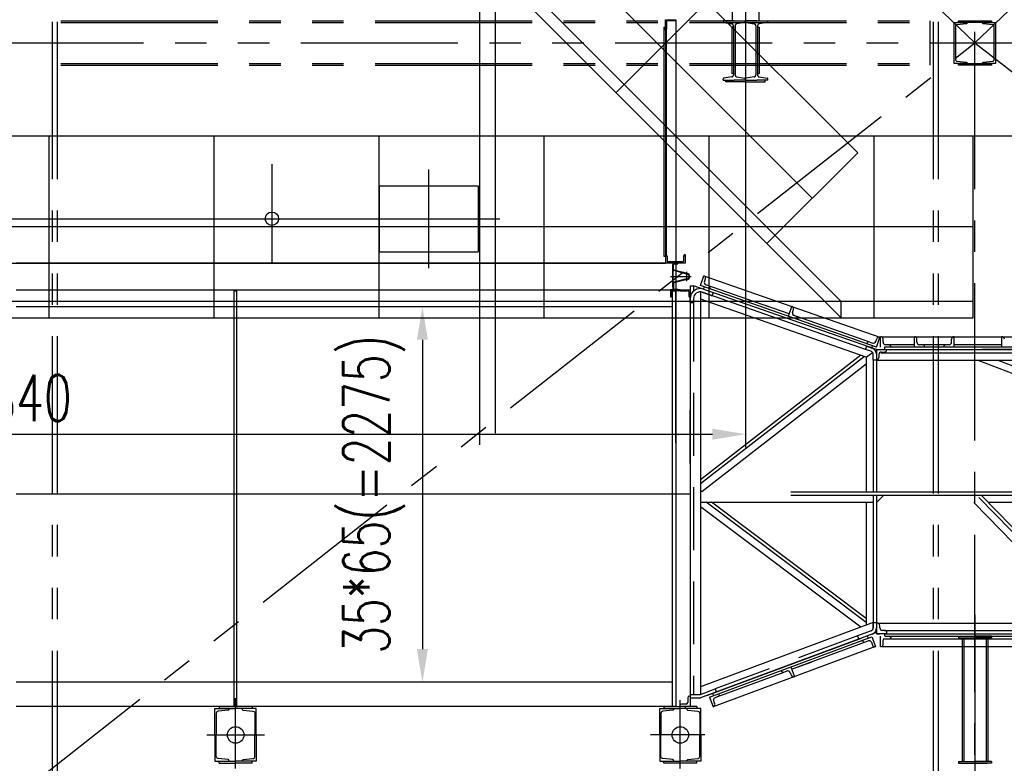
# Model space of a CAD drawing. Header units: millimetres. Extents: x -21 to 67273, y 14 to 95134.
# Tile 50 of 55: x 52179 to 58146, y 63222 to 67728. Entities that reach past the tile are written whole.
import ezdxf

# ---------------------------------------------------------------- set-up
doc = ezdxf.new("R2010")
doc.units = ezdxf.units.MM
doc.header["$LTSCALE"] = 30
for name, pattern in [('CENTER', [50.8, 31.75, -6.35, 6.35, -6.35]), ('DASHED', [19.05, 12.7, -6.35]), ('PHANTOM', [63.5, 31.75, -6.35, 6.35, -6.35, 6.35, -6.35])]:
    doc.linetypes.add(name, pattern=pattern)
doc.layers.get('Defpoints').update_dxf_attribs({"color": 5})
for name, color, linetype in [('双点画线', 6, 'PHANTOM'), ('标注', 3, 'Continuous'), ('点画线', 2, 'CENTER'), ('细实线', 4, 'Continuous'), ('虚线', 1, 'DASHED')]:
    doc.layers.add(name, color=color, linetype=linetype)
doc.styles.get("Standard").update_dxf_attribs({"font": 'romans.shx', "width": 0.7, "bigfont": 'hzdx.shx'})
doc.dimstyles.get("Standard").update_dxf_attribs({"dimscale": 80, "dimtxt": 3.5, "dimasz": 2.5, "dimexe": 1, "dimexo": 0, "dimgap": 1, "dimtad": 1, "dimzin": 12, "dimdsep": 46, "dimtxsty": 'Standard', "dimcen": 0, "dimclrt": 256, "dimazin": 3, "dimtfac": 1, "dimtmove": 0, "dimatfit": 3, "dimfxl": 1, "dimlwd": -1, "dimlwe": -1, "dimarcsym": 0})

# ---------------------------------------------------------------- blocks, each defined once
blk = doc.blocks.new('*D42')
at = {"layer": 'Defpoints'}
for p in [(54669, 65989.1), (54620, 63714.1), (54669, 63714.1)]:
    blk.add_point(p, dxfattribs=at)
at = {"layer": '标注'}
for p, q in [((54669, 65989.1), (54540, 65989.1)), ((54620, 65789.1), (54620, 63914.1)), ((54669, 63714.1), (54540, 63714.1))]:
    blk.add_line(p, q, dxfattribs=at)
for points in [[(54586.7, 65789.1), (54653.3, 65789.1), (54620, 65989.1)], [(54586.7, 63914.1), (54653.3, 63914.1), (54620, 63714.1)]]:
    blk.add_solid(points, dxfattribs=at)
at = {"layer": '标注', "insert": (54326.7, 64851.6), "char_height": 280, "attachment_point": 5, "rotation": 90}
blk.add_mtext('35*65(=2275)', dxfattribs=at)
blk = doc.blocks.new('*D45')
at = {"layer": 'Defpoints', "ltscale": 20}
for p in [(47737.9, 67528.6), (56577.9, 67478.3), (56577.9, 65216.3)]:
    blk.add_point(p, dxfattribs=at)
at = {"layer": '标注', "ltscale": 20}
for p, q in [((47737.9, 67528.6), (47737.9, 65136.3)), ((56577.9, 67478.3), (56577.9, 65136.3)), ((47937.9, 65216.3), (56377.9, 65216.3))]:
    blk.add_line(p, q, dxfattribs=at)
for points in [[(47937.9, 65249.6), (47937.9, 65183), (47737.9, 65216.3)], [(56377.9, 65249.6), (56377.9, 65183), (56577.9, 65216.3)]]:
    blk.add_solid(points, dxfattribs=at)
at = {"layer": '标注', "ltscale": 20, "insert": (52157.9, 65436.3), "char_height": 280, "attachment_point": 5}
blk.add_mtext('8840', dxfattribs=at)

msp = doc.modelspace()

# ---------------------------------------------------------------- linework, layer by layer
at = {"ltscale": 20}
for p, q in [((56497.876, 70892.118), (56497.876, 67722.118)), ((56657.876, 70892.118), (56657.876, 67722.118)), ((56092.876, 67665.118), (56092.876, 67728.118)), ((56092.876, 67728.118), (56092.876, 67665.118)), ((56092.876, 67728.118), (56092.876, 67666.118)), ((56092.876, 67665.118), (56092.876, 67728.118)), ((56092.876, 67728.118), (56154.876, 67728.118)), ((56092.876, 67728.118), (56155.876, 67728.118)), ((56155.876, 67728.118), (56155.876, 65762.118)), ((56082.876, 67683.118), (56082.876, 66295.118)), ((56082.876, 67683.118), (56092.876, 67683.118)), ((56092.876, 67722.118), (56092.876, 66252.118)), ((56150.876, 67722.118), (56098.876, 67722.118)), ((56098.876, 67722.118), (56098.876, 67670.118)), ((56098.876, 66303.118), (56098.876, 67670.042)), ((56497.876, 67722.118), (56657.876, 67722.118)), ((54357.876, 66722.118), (54957.876, 66722.118)), ((54357.876, 66722.118), (54357.876, 66322.118)), ((54957.876, 66722.118), (54957.876, 66322.118)), ((54357.876, 66322.118), (54957.876, 66322.118)), ((56082.876, 66295.118), (56092.876, 66295.118)), ((56092.876, 66305.118), (56092.876, 66305.118)), ((56102.876, 66295.118), (56102.876, 66262.118)), ((56202.876, 66295.118), (56202.876, 66262.118)), ((56212.876, 66305.118), (56212.876, 66252.118)), ((56212.876, 66305.118), (56212.876, 66305.118)), ((48222.876, 66252.118), (56092.876, 66252.118)), ((56212.876, 66252.118), (56092.876, 66252.118)), ((56102.876, 66262.118), (56202.876, 66262.118))]:
    msp.add_line(p, q, dxfattribs=at)
for p, q in [((56145.876, 66252.118), (52157.876, 66252.118)), ((56145.876, 66252.118), (56167.876, 66252.118)), ((56305.25, 66117.171), (56326.02, 66176.648)), ((56326.02, 66176.648), (57392.841, 65804.098)), ((56326.02, 66176.648), (56326.02, 66176.648)), ((56242.876, 66116.118), (56262.876, 66116.118)), ((56242.876, 66116.118), (56262.876, 66116.118)), ((56242.876, 66116.118), (56242.876, 63619.118)), ((56242.876, 66116.118), (56242.876, 63619.118)), ((57371.876, 65728.799), (56262.876, 66116.118)), ((57372.07, 65744.62), (56305.25, 66117.171)), ((56329.302, 66140.548), (56335.236, 66157.542)), ((56719.306, 65988.464), (56338.518, 66121.441)), ((53479.876, 66086.118), (53495.876, 66086.118)), ((53479.876, 63566.118), (53479.876, 66086.118)), ((53495.876, 66014.118), (53495.876, 66086.118)), ((56122.876, 66092.118), (56122.876, 66048.118)), ((56182.876, 66092.118), (56122.876, 66092.118)), ((56131.876, 66080.118), (56131.876, 66053.759)), ((56135.876, 65144.118), (56135.876, 66086.118)), ((56137.876, 66086.118), (56155.876, 66086.118)), ((56182.876, 66086.118), (56141.876, 66086.118)), ((56155.876, 65164.118), (56155.876, 66086.118)), ((56182.876, 66092.118), (56242.876, 66092.118)), ((56182.876, 66086.118), (56223.876, 66086.118)), ((56227.876, 66086.118), (56209.876, 66086.118)), ((56233.876, 66080.118), (56233.876, 66053.759)), ((56242.876, 66092.118), (56242.876, 66048.118)), ((56305.876, 66078.189), (56305.876, 64940.496)), ((56316.065, 66076.357), (56376.491, 66055.253)), ((56323.907, 66094.767), (56328.852, 66108.929)), ((56364.727, 66096.4), (56364.727, 66096.4)), ((56376.491, 66055.253), (56383.085, 66074.135)), ((53495.876, 63566.118), (53495.876, 66014.118)), ((56242.876, 66012.225), (56243.527, 66047.411)), ((56242.876, 66012.225), (56243.527, 66047.411)), ((56262.876, 66012.225), (56242.876, 66012.225)), ((56262.876, 66038.594), (56262.876, 66012.225)), ((57308.876, 65684.07), (56305.876, 66034.368)), ((56843.605, 65945.057), (56703.88, 65993.851)), ((56838.66, 65930.896), (56859.43, 65990.373)), ((56859.43, 65990.373), (56859.43, 65990.373)), ((56862.712, 65954.273), (56868.646, 65971.267)), ((56155.876, 65879.118), (56155.876, 63566.118)), ((56886.089, 65930.221), (56871.928, 65935.166)), ((57331.699, 65774.607), (56888.922, 65929.232)), ((56898.138, 65910.125), (56898.138, 65910.125)), ((57312.593, 65765.391), (57312.593, 65765.391)), ((57331.699, 65774.607), (57348.693, 65768.672)), ((57367.8, 65777.888), (57373.734, 65794.882)), ((57372.07, 65744.62), (57392.841, 65804.098)), ((57392.841, 65804.098), (57392.841, 65804.098)), ((57396.876, 65806.799), (57396.876, 65806.799)), ((57396.876, 65743.799), (57396.876, 65806.799)), ((57404.491, 65806.799), (59456.876, 65806.799)), ((57411.876, 65773.799), (57411.876, 65791.799)), ((57601.876, 65758.799), (57426.876, 65758.799)), ((57601.876, 65806.799), (57601.876, 65806.799)), ((57601.876, 65743.799), (57601.876, 65806.799)), ((57616.876, 65773.799), (57616.876, 65791.799)), ((57811.876, 65758.799), (57631.876, 65758.799)), ((57826.876, 65773.799), (57826.876, 65791.799)), ((57841.876, 65806.799), (57841.876, 65806.799)), ((57841.876, 65743.799), (57841.876, 65806.799)), ((58131.876, 65758.799), (57841.876, 65758.799)), ((58131.876, 65806.799), (58131.876, 65806.799)), ((58131.876, 65743.799), (58131.876, 65806.799)), ((57306.219, 65730.545), (57312.814, 65749.427)), ((57338.47, 65719.281), (57306.219, 65730.545)), ((57308.876, 65684.07), (57348.184, 65711.978)), ((57312.814, 65749.427), (57343.523, 65738.701)), ((57343.523, 65738.701), (57348.468, 65752.863)), ((57351.876, 65665.799), (57351.876, 65700.4)), ((57371.108, 65728.799), (57434.108, 65728.799)), ((57371.876, 65728.799), (57371.876, 64867.118)), ((57386.108, 65698.799), (57386.108, 65680.799)), ((57401.108, 65713.799), (57419.108, 65713.799)), ((59456.876, 65743.799), (57420.122, 65743.799)), ((57421.876, 65728.799), (57421.876, 65743.799)), ((57433.521, 65728.799), (59483.012, 65728.799)), ((57434.108, 65728.799), (57434.108, 65728.799)), ((57459.876, 65743.799), (57459.876, 65743.799)), ((57664.876, 65743.799), (57664.876, 65743.799)), ((57778.876, 65743.799), (57778.876, 65743.799)), ((59463.934, 65728.799), (58011.876, 65728.799)), ((57276.076, 65695.525), (56305.876, 64940.496)), ((57308.876, 65641.221), (56314.165, 64867.118)), ((57308.876, 65684.07), (57308.876, 64867.118)), ((57371.108, 65665.799), (57351.876, 65665.799)), ((57371.108, 65665.799), (57371.108, 65665.799)), ((57371.876, 65665.799), (57443.537, 65665.799)), ((57371.876, 65665.799), (57443.537, 65665.799)), ((57420.122, 65665.799), (59452.965, 65665.799)), ((57986.099, 65665.799), (60072.756, 64867.118)), ((56135.876, 63566.118), (56135.876, 65144.118)), ((56305.876, 64940.496), (56305.876, 63639.118)), ((56314.165, 64867.118), (56305.876, 64877.77)), ((56852.876, 64867.118), (60117.876, 64867.118)), ((56305.876, 64804.118), (57351.876, 64804.118)), ((57308.876, 64100.429), (56372.525, 64804.118)), ((57308.876, 64804.118), (57308.876, 64058.615)), ((57308.876, 64804.118), (57308.876, 64768.118)), ((57351.876, 64847.118), (57351.876, 64768.118)), ((57371.876, 64847.118), (57371.876, 64768.118)), ((57371.876, 64802.017), (57416.963, 64846.019)), ((57371.876, 64804.118), (57371.876, 64042.619)), ((57371.876, 64804.118), (57374.028, 64804.118)), ((58006.963, 64846.019), (58761.876, 64072.477)), ((58047.855, 64804.118), (60117.876, 64804.118)), ((57275.925, 64046.384), (56305.876, 64775.399)), ((57961.876, 64802.017), (58675.897, 64070.376)), ((57351.876, 64074.576), (56305.876, 63686.318)), ((57351.876, 64074.576), (57371.876, 64074.576)), ((57351.876, 64042.619), (57351.876, 64074.576)), ((57371.876, 64070.376), (57371.876, 64007.376)), ((57379.546, 64070.376), (58761.876, 64070.376)), ((57391.928, 64042.376), (57391.928, 64055.376)), ((57419.928, 64027.376), (57406.928, 64027.376)), ((57371.876, 64014.8), (56305.876, 63619.118)), ((56343.185, 63632.966), (57280.71, 63980.884)), ((56360.195, 63623.359), (57344.596, 63988.672)), ((57250.303, 63953.6), (57309.367, 63975.519)), ((57338.835, 64023.869), (57257.245, 63993.584)), ((57257.245, 63993.584), (57264.228, 63974.767)), ((57315.939, 63994.037), (57321.158, 63979.974)), ((57344.596, 63988.672), (57366.515, 63929.608)), ((57371.876, 64007.376), (57391.876, 64007.376)), ((57434.928, 64007.376), (57371.928, 64007.376)), ((57396.928, 63929.376), (57396.928, 63992.376)), ((57411.928, 63939.376), (57411.928, 63967.376)), ((57421.928, 63992.376), (57421.928, 64007.376)), ((57421.928, 63977.376), (57449.928, 63977.376)), ((57423.692, 63992.376), (58736.876, 63992.376)), ((57427.087, 64007.376), (58716.928, 64007.376)), ((57434.928, 64007.376), (57434.928, 64012.376)), ((57457.65, 63977.376), (58480.251, 63977.376)), ((57459.928, 63987.376), (57459.928, 63992.376)), ((57961.876, 64007.376), (58761.876, 64007.376)), ((57366.515, 63929.608), (56382.113, 63564.295)), ((56857.614, 63791.952), (57321.689, 63964.172)), ((57285.532, 63966.753), (57285.532, 63966.753)), ((57304.814, 63957.909), (57321.689, 63964.172)), ((57340.971, 63955.328), (57347.233, 63938.452)), ((57366.515, 63929.608), (57366.515, 63929.608)), ((57396.928, 63929.376), (57401.928, 63929.376)), ((57406.712, 63929.376), (58480.251, 63929.376)), ((56852.395, 63806.015), (56874.314, 63746.951)), ((56857.614, 63791.952), (56981.367, 63837.878)), ((56410.415, 63625.996), (56812.613, 63775.252)), ((56793.331, 63784.097), (56793.331, 63784.097)), ((56815.425, 63776.296), (56829.488, 63781.515)), ((56815.425, 63776.296), (56829.488, 63781.515)), ((56848.77, 63772.671), (56855.032, 63755.795)), ((56874.314, 63746.951), (56874.314, 63746.951)), ((56305.876, 63639.118), (56393.674, 63673.041)), ((56393.674, 63673.041), (56400.634, 63654.291)), ((56227.876, 63619.118), (56227.876, 63591.118)), ((56242.876, 63629.118), (56237.876, 63629.118)), ((56242.251, 63639.118), (56305.876, 63639.118)), ((56242.876, 63629.118), (56242.876, 63566.118)), ((56242.876, 63619.118), (56305.876, 63619.118)), ((56360.195, 63623.359), (56382.113, 63564.295)), ((56378.414, 63646.119), (56383.633, 63632.057)), ((56410.415, 63625.996), (56393.539, 63619.733)), ((56419.259, 63645.277), (56419.259, 63645.277)), ((56155.876, 63566.118), (52157.876, 63566.118)), ((53362.876, 63394.118), (53362.876, 63554.118)), ((53362.876, 63554.118), (53447.876, 63554.118)), ((53440.876, 63566.118), (53460.876, 63566.118)), ((53447.876, 63550.602), (53447.426, 63548.18)), ((53447.876, 63554.118), (53447.876, 63550.602)), ((53475.876, 63566.118), (53499.876, 63566.118)), ((53612.876, 63554.118), (53527.876, 63554.118)), ((53527.876, 63554.118), (53527.876, 63550.602)), ((53527.876, 63550.602), (53528.326, 63548.18)), ((53612.876, 63394.118), (53612.876, 63554.118)), ((56057.876, 63394.118), (56057.876, 63554.118)), ((56057.876, 63554.118), (56142.876, 63554.118)), ((56135.876, 63566.118), (56155.876, 63566.118)), ((56142.876, 63550.602), (56142.426, 63548.18)), ((56142.876, 63554.118), (56142.876, 63550.602)), ((56179.876, 63571.118), (56179.876, 63566.118)), ((56217.876, 63581.118), (56189.876, 63581.118)), ((56214.876, 63561.118), (56214.876, 63566.118)), ((56222.875, 63554.118), (56222.875, 63550.602)), ((56307.875, 63554.118), (56222.875, 63554.118)), ((56222.875, 63550.602), (56223.325, 63548.18)), ((56247.876, 63566.118), (56242.876, 63566.118)), ((56307.875, 63394.118), (56307.875, 63554.118)), ((56382.113, 63564.295), (56382.113, 63564.295)), ((56384.695, 63600.452), (56390.958, 63583.576)), ((53371.278, 63529.377), (53370.376, 63524.52)), ((53370.376, 63524.52), (53370.376, 63394.118)), ((53373.867, 63533.584), (53371.278, 63529.377)), ((53377.796, 63536.579), (53373.867, 63533.584)), ((53382.539, 63537.959), (53377.796, 63536.579)), ((53441.798, 63543.885), (53382.539, 63537.959)), ((53444.17, 63544.577), (53441.798, 63543.885)), ((53446.133, 63546.075), (53444.17, 63544.577)), ((53447.426, 63548.18), (53446.133, 63546.075)), ((53528.326, 63548.18), (53529.619, 63546.075)), ((53529.619, 63546.075), (53531.582, 63544.577)), ((53531.582, 63544.577), (53533.954, 63543.885)), ((53533.954, 63543.885), (53593.213, 63537.959)), ((53593.213, 63537.959), (53597.956, 63536.579)), ((53597.956, 63536.579), (53601.885, 63533.584)), ((53601.885, 63533.584), (53604.474, 63529.377)), ((53604.474, 63529.377), (53605.376, 63524.52)), ((53605.376, 63524.52), (53605.376, 63394.118)), ((56066.278, 63529.377), (56065.376, 63524.52)), ((56065.376, 63524.52), (56065.376, 63394.118)), ((56068.867, 63533.584), (56066.278, 63529.377)), ((56072.796, 63536.579), (56068.867, 63533.584)), ((56077.539, 63537.959), (56072.796, 63536.579)), ((56136.798, 63543.885), (56077.539, 63537.959)), ((56139.17, 63544.577), (56136.798, 63543.885)), ((56141.133, 63546.075), (56139.17, 63544.577)), ((56142.426, 63548.18), (56141.133, 63546.075)), ((56223.325, 63548.18), (56224.618, 63546.075)), ((56224.618, 63546.075), (56226.581, 63544.577)), ((56226.581, 63544.577), (56228.953, 63543.885)), ((56228.953, 63543.885), (56288.212, 63537.959)), ((56288.212, 63537.959), (56292.955, 63536.579)), ((56292.955, 63536.579), (56296.884, 63533.584)), ((56296.884, 63533.584), (56299.473, 63529.377)), ((56299.473, 63529.377), (56300.375, 63524.52)), ((56300.375, 63524.52), (56300.375, 63394.118)), ((53362.876, 63394.118), (53362.876, 63234.118)), ((53370.376, 63263.716), (53370.376, 63394.118)), ((53605.376, 63263.716), (53605.376, 63394.118)), ((53612.876, 63394.118), (53612.876, 63234.118)), ((56057.876, 63394.118), (56057.876, 63234.118)), ((56065.376, 63263.716), (56065.376, 63394.118)), ((56300.375, 63263.716), (56300.375, 63394.118)), ((56307.875, 63394.118), (56307.875, 63234.118)), ((53371.278, 63258.859), (53370.376, 63263.716)), ((53373.867, 63254.652), (53371.278, 63258.859)), ((53377.796, 63251.657), (53373.867, 63254.652)), ((53382.539, 63250.277), (53377.796, 63251.657)), ((53593.213, 63250.277), (53597.956, 63251.657)), ((53597.956, 63251.657), (53601.885, 63254.652)), ((53601.885, 63254.652), (53604.474, 63258.859)), ((53604.474, 63258.859), (53605.376, 63263.716)), ((56066.278, 63258.859), (56065.376, 63263.716)), ((56068.867, 63254.652), (56066.278, 63258.859)), ((56072.796, 63251.657), (56068.867, 63254.652)), ((56077.539, 63250.277), (56072.796, 63251.657)), ((56288.212, 63250.277), (56292.955, 63251.657)), ((56292.955, 63251.657), (56296.884, 63254.652)), ((56296.884, 63254.652), (56299.473, 63258.859)), ((56299.473, 63258.859), (56300.375, 63263.716)), ((53362.876, 63234.118), (53447.876, 63234.118)), ((53441.798, 63244.351), (53382.539, 63250.277)), ((53444.17, 63243.659), (53441.798, 63244.351)), ((53446.133, 63242.161), (53444.17, 63243.659)), ((53447.426, 63240.056), (53446.133, 63242.161)), ((53447.876, 63237.634), (53447.426, 63240.056)), ((53447.876, 63234.118), (53447.876, 63237.634)), ((53527.876, 63237.634), (53528.326, 63240.056)), ((53527.876, 63234.118), (53527.876, 63237.634)), ((53612.876, 63234.118), (53527.876, 63234.118)), ((53528.326, 63240.056), (53529.619, 63242.161)), ((53529.619, 63242.161), (53531.582, 63243.659)), ((53531.582, 63243.659), (53533.954, 63244.351)), ((53533.954, 63244.351), (53593.213, 63250.277)), ((56057.876, 63234.118), (56142.876, 63234.118)), ((56136.798, 63244.351), (56077.539, 63250.277)), ((56139.17, 63243.659), (56136.798, 63244.351)), ((56141.133, 63242.161), (56139.17, 63243.659)), ((56142.426, 63240.056), (56141.133, 63242.161)), ((56142.876, 63237.634), (56142.426, 63240.056)), ((56142.876, 63234.118), (56142.876, 63237.634)), ((56222.875, 63237.634), (56223.325, 63240.056)), ((56222.875, 63234.118), (56222.875, 63237.634)), ((56307.875, 63234.118), (56222.875, 63234.118)), ((56223.325, 63240.056), (56224.618, 63242.161)), ((56224.618, 63242.161), (56226.581, 63243.659)), ((56226.581, 63243.659), (56228.953, 63244.351)), ((56228.953, 63244.351), (56288.212, 63250.277))]:
    msp.add_line(p, q)
at = {"ltscale": 4}
for p, q in [((56134.876, 66237.118), (56137.876, 66237.118)), ((56134.876, 66237.118), (56134.876, 66107.118)), ((56137.876, 66237.118), (56137.876, 66107.118)), ((52157.876, 66092.118), (56145.876, 66092.118)), ((56134.876, 66107.118), (56137.876, 66107.118))]:
    msp.add_line(p, q, dxfattribs=at)
at = {"ltscale": 2}
for p, q in [((56137.876, 66215.295), (56137.876, 66244.118)), ((56140.876, 66215.295), (56140.876, 66244.118)), ((56145.876, 66249.118), (56167.876, 66249.118)), ((56167.876, 66249.118), (56167.876, 66252.118)), ((56222.876, 66187.118), (56143.873, 66207.549)), ((56223.627, 66190.022), (56144.624, 66210.454)), ((56137.876, 66128.941), (56137.876, 66100.118)), ((56140.876, 66128.941), (56140.876, 66100.118)), ((56222.876, 66157.118), (56143.873, 66136.686)), ((56223.627, 66154.213), (56144.624, 66133.782)), ((56145.876, 66095.118), (56167.876, 66095.118)), ((56145.876, 66092.118), (56167.876, 66092.118)), ((56167.876, 66095.118), (56167.876, 66092.118))]:
    msp.add_line(p, q, dxfattribs=at)
at = {"ltscale": 10}
for p, q in [((57868.251, 63992.376), (57968.251, 63992.376)), ((57868.251, 63992.376), (57868.251, 63982.376)), ((57868.251, 63982.376), (57968.251, 63982.376)), ((57890.251, 63982.376), (57890.251, 63232.118)), ((57890.251, 63982.376), (57890.251, 63632.376)), ((58068.251, 63992.376), (57968.251, 63992.376)), ((57968.251, 63982.376), (57968.251, 63542.376)), ((58068.251, 63982.376), (57968.251, 63982.376)), ((58046.251, 63982.376), (58046.251, 63232.118)), ((58068.251, 63992.376), (58068.251, 63982.376)), ((57868.251, 63232.118), (57968.251, 63232.118)), ((57868.251, 63232.118), (57868.251, 63222.118)), ((57868.251, 63222.118), (57968.251, 63222.118)), ((58068.251, 63232.118), (57968.251, 63232.118)), ((58068.251, 63222.118), (57968.251, 63222.118)), ((58068.251, 63232.118), (58068.251, 63222.118))]:
    msp.add_line(p, q, dxfattribs=at)
at = {"ltscale": 5}
for p, q in [((53362.876, 63554.118), (53487.876, 63554.118)), ((53387.876, 63566.118), (53487.876, 63566.118)), ((53387.876, 63566.118), (53387.876, 63554.118)), ((53587.876, 63566.118), (53487.876, 63566.118)), ((53612.876, 63554.118), (53487.876, 63554.118)), ((53587.876, 63566.118), (53587.876, 63554.118)), ((56057.876, 63554.118), (56182.876, 63554.118)), ((56082.876, 63566.118), (56182.876, 63566.118)), ((56082.876, 63566.118), (56082.876, 63554.118)), ((56282.875, 63566.118), (56182.875, 63566.118)), ((56307.875, 63554.118), (56182.875, 63554.118)), ((56282.875, 63566.118), (56282.875, 63554.118)), ((53362.876, 63234.118), (53487.876, 63234.118)), ((53387.876, 63222.118), (53387.876, 63234.118)), ((53387.876, 63222.118), (53487.876, 63222.118)), ((53612.876, 63234.118), (53487.876, 63234.118)), ((53587.876, 63222.118), (53487.876, 63222.118)), ((53587.876, 63222.118), (53587.876, 63234.118)), ((56057.876, 63234.118), (56182.876, 63234.118)), ((56082.876, 63222.118), (56082.876, 63234.118)), ((56282.875, 63222.118), (56082.876, 63222.118)), ((56307.875, 63234.118), (56182.875, 63234.118)), ((56282.875, 63222.118), (56282.875, 63234.118))]:
    msp.add_line(p, q, dxfattribs=at)
at = {"ltscale": 20}
for points in [[(56155.876, 67728.118), (56155.876, 67727.118, -0.41421356), (56150.876, 67722.118)], [(56092.876, 67665.118), (56093.876, 67665.118, 0.41421356), (56098.876, 67670.118)]]:
    msp.add_lwpolyline(points, format="xyb", dxfattribs=at)
msp.add_circle((53707.876, 66522.118), 40.5, dxfattribs=at)
for centre in [(53487.876, 63394.118), (56182.876, 63394.118)]:
    msp.add_circle(centre, 50)
for centre, start, end in [((56092.876, 66295.118), 0, 90), ((56212.876, 66295.118), 90, 180)]:
    msp.add_arc(centre, 10, start, end, dxfattribs=at)
at = {"ltscale": 2}
for centre, radius, start, end in [((56145.876, 66244.118), 8, 90, 180), ((56145.876, 66244.118), 5, 90, 180), ((56145.876, 66215.295), 8, 180, 255.5), ((56145.876, 66215.295), 5, 180, 255.5), ((56222.876, 66172.118), 18, 0, 90), ((56222.876, 66172.118), 15, 0, 90), ((56145.876, 66128.941), 8, 104.5, 180), ((56145.876, 66128.941), 5, 104.5, 180), ((56222.876, 66172.118), 15, 270, 0), ((56222.876, 66172.118), 18, 270, 0), ((56145.876, 66100.118), 8, 180, 270), ((56145.876, 66100.118), 5, 180, 270)]:
    msp.add_arc(centre, radius, start, end, dxfattribs=at)
for centre, radius, start, end in [((56321.075, 66162.487), 15, 340.75, 70.75), ((56343.463, 66135.603), 15, 160.75, 250.75), ((56350.566, 66101.346), 15, 340.75, 70.75), ((56137.876, 66080.118), 6, 90, 180), ((56227.876, 66080.118), 6, 0, 90), ((56302.876, 66038.594), 60, 70.7482191, 180), ((56302.876, 66038.594), 40, 70.7482191, 180), ((56122.876, 66058.118), 10, 270, 334.1580672), ((56242.876, 66058.118), 10, 205.8419328, 270), ((56854.485, 65976.212), 15, 340.75, 70.75), ((56876.873, 65949.328), 15, 160.75, 250.75), ((56883.976, 65915.07), 15, 340.75, 70.75), ((57326.754, 65760.446), 15, 70.75, 160.75), ((57353.638, 65782.834), 15, 250.75, 340.75), ((57387.895, 65789.937), 15, 70.75, 160.75), ((57396.876, 65791.799), 15, 0, 90), ((57426.876, 65773.799), 15, 180, 270), ((57444.876, 65743.799), 15, 0, 90), ((57601.876, 65791.799), 15, 0, 90), ((57631.876, 65773.799), 15, 180, 270), ((57649.876, 65743.799), 15, 0, 90), ((57793.876, 65743.799), 15, 90, 180), ((57811.876, 65773.799), 15, 270, 0), ((57841.876, 65791.799), 15, 90, 180), ((58131.876, 65791.799), 15, 0, 90), ((57331.876, 65700.4), 20, 0, 70.7482191), ((57331.876, 65700.4), 40, 0, 70.7482191), ((57401.108, 65698.799), 15, 90, 180), ((57419.108, 65728.799), 15, 270, 0), ((57371.108, 65680.799), 15, 270, 0), ((57331.876, 64042.619), 20, 290.3641081, 0), ((57331.876, 64042.619), 40, 290.3641081, 0), ((57376.006, 64054.994), 15.927, 1.3743429, 105.0293513), ((57406.928, 64042.376), 15, 180, 270), ((57419.928, 64012.376), 15, 0, 90), ((57421.928, 63967.376), 10, 90, 180), ((57449.928, 63987.376), 10, 270, 0), ((57299.595, 63971.972), 15, 200.36, 290.36), ((57326.908, 63950.109), 15, 20.36, 110.36), ((57361.296, 63943.671), 15, 200.36, 290.36), ((57401.928, 63939.376), 10, 270, 0), ((56807.394, 63789.315), 15, 200.36, 290.36), ((56834.707, 63767.452), 15, 20.36, 110.36), ((56869.095, 63761.014), 15, 200.36, 290.36), ((56237.876, 63619.118), 10, 90, 180), ((56398.758, 63605.67), 15, 110.36, 200.36), ((56405.196, 63640.059), 15, 290.36, 20.36), ((56189.876, 63571.118), 10, 90, 180), ((56217.876, 63591.118), 10, 270, 0), ((56376.895, 63578.357), 15, 290.36, 20.36)]:
    msp.add_arc(centre, radius, start, end)
at = {"layer": '双点画线'}
for p, q in [((57717.876, 36282.118), (57717.876, 82862.118)), ((57747.876, 36282.118), (57747.876, 82862.118)), ((52377.876, 36282.118), (52377.876, 78922.118)), ((52407.876, 36282.118), (52407.876, 78922.118)), ((57967.876, 67587.118), (52157.876, 73187.118)), ((63767.876, 73187.118), (57967.876, 67587.118)), ((52427.876, 67722.118), (57697.876, 67722.118)), ((52427.876, 67712.118), (57697.876, 67712.118)), ((57697.876, 67452.118), (57697.876, 67722.118)), ((40547.876, 67587.118), (63767.876, 67587.118)), ((52157.876, 63022.118), (57967.876, 67587.118)), ((57967.876, 67587.118), (63767.875, 63087.118)), ((52427.876, 67462.118), (57697.876, 67462.118)), ((52427.876, 67452.118), (57697.876, 67452.118))]:
    msp.add_line(p, q, dxfattribs=at)
at = {"layer": '双点画线', "ltscale": 20}
for p, q in [((56509.876, 67722.118), (56441.876, 67722.118)), ((56441.876, 67722.118), (56441.876, 67716.651)), ((56441.876, 67718.118), (56441.876, 67722.118)), ((56446.889, 67710.732), (56494.849, 67702.739)), ((56494.876, 67682.118), (56494.876, 67402.118)), ((56504.876, 67682.118), (56494.876, 67682.118)), ((56497.876, 67722.118), (56657.876, 67722.118)), ((56504.876, 67690.902), (56504.876, 67393.333)), ((56514.876, 67690.902), (56514.876, 67393.333)), ((56572.862, 67710.732), (56524.903, 67702.739)), ((56645.876, 67722.118), (56577.876, 67722.118)), ((56582.889, 67710.732), (56630.849, 67702.739)), ((56640.876, 67690.902), (56640.876, 67393.333)), ((56645.876, 67722.118), (56713.876, 67722.118)), ((56650.876, 67690.902), (56650.876, 67393.333)), ((56650.876, 67682.118), (56660.876, 67682.118)), ((56660.876, 67682.118), (56660.876, 67402.118)), ((56708.862, 67710.732), (56660.903, 67702.739)), ((56713.876, 67722.118), (56713.876, 67716.651)), ((56713.876, 67718.118), (56713.876, 67722.118)), ((56494.849, 67381.497), (56446.889, 67373.503)), ((56504.876, 67402.118), (56494.876, 67402.118)), ((56524.903, 67381.497), (56572.862, 67373.503)), ((56630.849, 67381.497), (56582.889, 67373.503)), ((56650.876, 67402.118), (56660.876, 67402.118)), ((56660.903, 67381.497), (56708.862, 67373.503)), ((56441.876, 67362.118), (56441.876, 67367.585)), ((56441.876, 67362.118), (56509.876, 67362.118)), ((56457.876, 67352.118), (56457.876, 67362.118)), ((56577.876, 67352.118), (56457.876, 67352.118)), ((56577.876, 67362.118), (56509.876, 67362.118)), ((56577.876, 67362.118), (56577.876, 67367.585)), ((56577.876, 67362.118), (56645.876, 67362.118)), ((56577.876, 67352.118), (56697.876, 67352.118)), ((56713.876, 67362.118), (56645.876, 67362.118)), ((56697.876, 67352.118), (56697.876, 67362.118)), ((56713.876, 67362.118), (56713.876, 67367.585))]:
    msp.add_line(p, q, dxfattribs=at)
at = {"layer": '双点画线', "ltscale": 10}
msp.add_line((57893.251, 63222.118), (58043.251, 63222.118), dxfattribs=at)
at = {"layer": '双点画线'}
for points in [[(57842.877, 67712.118), (57920.877, 67712.118), (57920.877, 67709.098), (57920.477, 67706.945), (57919.328, 67705.074), (57917.582, 67703.743), (57915.475, 67703.128), (57860.689, 67697.649), (57856.472, 67696.422), (57852.98, 67693.761), (57850.679, 67690.021), (57849.877, 67685.703), (57849.877, 67488.523), (57850.682, 67484.206), (57852.986, 67480.468), (57856.481, 67477.809), (57860.686, 67476.587), (57915.475, 67471.108), (57917.577, 67470.496), (57919.324, 67469.166), (57920.475, 67467.297), (57920.877, 67465.138), (57920.877, 67462.118), (57842.877, 67462.118)], [(57867.877, 67722.118), (58067.877, 67722.118), (58067.877, 67712.118), (57867.877, 67712.118)], [(58092.875, 67462.118), (58014.875, 67462.118), (58014.875, 67465.118), (58015.275, 67467.318), (58016.475, 67469.118), (58018.175, 67470.518), (58020.275, 67471.118), (58075.075, 67476.618), (58079.275, 67477.818), (58082.775, 67480.518), (58085.075, 67484.218), (58085.875, 67488.518), (58085.875, 67685.718), (58085.075, 67690.018), (58082.775, 67693.718), (58079.275, 67696.418), (58075.075, 67697.618), (58020.275, 67703.118), (58018.175, 67703.718), (58016.375, 67705.118), (58015.275, 67706.918), (58014.875, 67709.118), (58014.875, 67712.118), (58092.875, 67712.118)], [(57867.877, 67462.118), (58067.877, 67462.118), (58067.877, 67452.118), (57867.877, 67452.118)]]:
    msp.add_lwpolyline(points, close=True, dxfattribs=at)
at = {"layer": '双点画线', "ltscale": 20}
for centre, radius, start, end in [((56447.876, 67716.651), 6, 180, 260.5376778), ((56492.876, 67690.902), 12, 0, 80.5376778), ((56526.876, 67690.902), 12, 99.4623222, 180), ((56571.876, 67716.651), 6, 279.4623222, 0), ((56583.876, 67716.651), 6, 180, 260.5376778), ((56628.876, 67690.902), 12, 0, 80.5376778), ((56662.876, 67690.902), 12, 99.4623222, 180), ((56707.876, 67716.651), 6, 279.4623222, 0), ((56447.876, 67367.585), 6, 99.4623222, 180), ((56492.876, 67393.333), 12, 279.4623222, 0), ((56526.876, 67393.333), 12, 180, 260.5376778), ((56571.876, 67367.585), 6, 0, 80.5376778), ((56583.876, 67367.585), 6, 99.4623222, 180), ((56628.876, 67393.333), 12, 279.4623222, 0), ((56662.876, 67393.333), 12, 180, 260.5376778), ((56707.876, 67367.585), 6, 0, 80.5376778)]:
    msp.add_arc(centre, radius, start, end, dxfattribs=at)
at = {"layer": '标注'}
msp.add_line((56242.876, 65038.042), (56242.876, 65362.276), dxfattribs=at)
at = {"layer": '点画线'}
msp.add_line((57967.876, 36222.118), (57967.876, 83762.118), dxfattribs=at)
at = {"layer": '点画线', "ltscale": 20}
for p, q in [((56577.876, 68016.828), (56577.876, 67478.294)), ((53707.876, 66852.406), (53707.876, 66254.288)), ((54657.876, 66821.177), (54657.876, 66223.059)), ((50386.542, 66522.118), (55090.067, 66522.118))]:
    msp.add_line(p, q, dxfattribs=at)
at = {"layer": '点画线', "ltscale": 2}
for p, q in [((56222.876, 66143.309), (56222.876, 66199.523)), ((56123.307, 66172.118), (56249.306, 66172.118))]:
    msp.add_line(p, q, dxfattribs=at)
at = {"layer": '点画线', "ltscale": 5}
for p, q in [((56135.876, 65989.118), (52157.876, 65989.118)), ((56242.876, 64852.118), (52157.876, 64852.118)), ((56242.876, 64852.118), (52157.876, 64852.118)), ((57968.251, 64121.289), (57968.251, 63253.68)), ((56135.876, 63714.118), (52157.876, 63714.118)), ((53487.876, 63190.217), (53487.876, 63617.196)), ((53487.876, 63190.217), (53487.876, 63617.196)), ((56182.875, 63191.285), (56182.875, 63603.984)), ((53312.876, 63394.118), (53662.876, 63394.118)), ((56332.057, 63394.118), (56001.374, 63394.118))]:
    msp.add_line(p, q, dxfattribs=at)
at = {"layer": '点画线', "ltscale": 10}
msp.add_line((57968.251, 64084.235), (57968.251, 62607.003), dxfattribs=at)
at = {"layer": '细实线'}
for p, q in [((53757.876, 70422.118), (57257.876, 66922.118)), ((54968.876, 67422.118), (54968.876, 70397.89)), ((55062.876, 67422.118), (55062.876, 70304.618)), ((56982.876, 66647.118), (53757.876, 69872.118)), ((57157.876, 66021.113), (53657.876, 69521.113)), ((57157.876, 65922.118), (53657.876, 69422.118)), ((56343.662, 67836.331), (55793.662, 67286.331)), ((54968.876, 65150.93), (54968.876, 67422.118)), ((55062.876, 65222.118), (55062.876, 67422.118)), ((59698.775, 67022.118), (46357.876, 67022.118)), ((52357.876, 65922.118), (52357.876, 67022.118)), ((53357.876, 65922.118), (53357.876, 67022.118)), ((54357.876, 65922.118), (54357.876, 67022.118)), ((55357.876, 65922.118), (55357.876, 67022.118)), ((56357.876, 65922.118), (56357.876, 67022.118)), ((57357.876, 65922.118), (57357.876, 67022.118)), ((57957.876, 66022.118), (57957.876, 67022.118)), ((57257.876, 66922.118), (56707.876, 66372.118)), ((57957.876, 66472.118), (46357.876, 66472.118)), ((46357.876, 66022.118), (57957.876, 66022.118)), ((57157.876, 65922.118), (57157.876, 66021.113)), ((57957.876, 65922.118), (57957.876, 66022.118)), ((46357.876, 65922.118), (57957.876, 65922.118))]:
    msp.add_line(p, q, dxfattribs=at)
at = {"layer": '虚线'}
for p, q in [((56262.876, 66116.118), (56262.876, 66083.315)), ((56262.876, 66038.594), (56262.876, 63639.118)), ((57257.245, 63993.584), (56393.674, 63673.041))]:
    msp.add_line(p, q, dxfattribs=at)
at = {"layer": '虚线', "ltscale": 10}
for p, q in [((57306.219, 65730.545), (56316.065, 66076.357)), ((57397.791, 65708.799), (59463.934, 65708.799)), ((57298.554, 65687.675), (56305.876, 64915.153)), ((57351.876, 65665.799), (57351.876, 64867.118)), ((58106.39, 65665.799), (60057.917, 64918.839)), ((56305.876, 64829.188), (56303.292, 64831.13)), ((57308.876, 64075.41), (56339.235, 64804.118)), ((56852.876, 64847.118), (60145.876, 64847.118)), ((57351.876, 64804.118), (57351.876, 64042.619)), ((57992.65, 64832.05), (58735.98, 64070.376)), ((57420.296, 64027.376), (58761.876, 64027.376)), ((57900.251, 63982.376), (57900.251, 63232.118)), ((58036.251, 63982.376), (58036.251, 63232.118))]:
    msp.add_line(p, q, dxfattribs=at)

# ---------------------------------------------------------------- dimensions: what is measured, and where the dimension line sits
at = {"layer": '标注', "ltscale": 20}
dim = msp.add_linear_dim(base=(56577.876, 65216.303), p1=(47737.876, 67528.626), p2=(56577.876, 67478.294), dimstyle='Standard', dxfattribs=at)
dim.commit()
dim.dimension.update_dxf_attribs({"geometry": '*D45', "text_midpoint": (52157.876, 65216.303), "dimtype": 160})
at = {"layer": '标注'}
dim = msp.add_linear_dim(base=(54619.992, 63714.118), p1=(54668.952, 65989.118), p2=(54668.952, 63714.118), angle=90, text='35*65(=2275)', dimstyle='Standard', dxfattribs=at)
dim.commit()
dim.dimension.update_dxf_attribs({"geometry": '*D42', "text_midpoint": (54326.659, 64851.618)})

doc.saveas('drawing.dxf')
